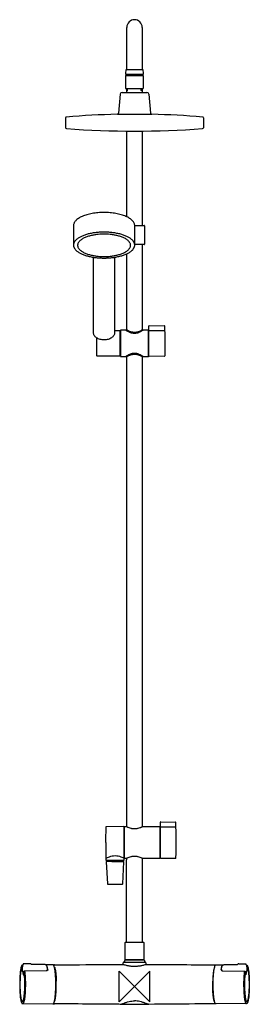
# Model space of a CAD drawing. Header units: millimetres. Extents: x -150 to 150, y -23 to 1262.
import ezdxf

# ---------------------------------------------------------------- set-up
doc = ezdxf.new("R2010")
doc.units = ezdxf.units.MM
doc.header["$MEASUREMENT"] = 0
doc.layers.add('ORIGIN', color=6, linetype='Continuous')
doc.layers.add('PLANNING', color=1, linetype='Continuous')

# ---------------------------------------------------------------- blocks, each defined once
blk = doc.blocks.new('731302-0011DB_f')
at = {"layer": 'ORIGIN'}
blk.add_lwpolyline([(20, 20), (-20, -20), (-20, 20), (20, -20), (20, 20)], dxfattribs=at)
at = {"layer": 'PLANNING'}
for p, q in [((-10, 1196.7), (-10, 1251.7)), ((10, 1251.7), (10, 1196.7)), ((-11.5, 1191.4), (-10.8, 1196.7)), ((-10.8, 1196.7), (10.8, 1196.7)), ((10.8, 1196.7), (11.5, 1191.4)), ((-11.6, 1188.9), (-11.6, 1171.9)), ((-11.6, 1188.9), (11.4, 1188.9)), ((-11.5, 1190.4), (-11.5, 1191.4)), ((11.5, 1190.4), (-11.5, 1190.4)), ((11.4, 1188.9), (11.4, 1171.9)), ((11.5, 1191.4), (11.5, 1190.4)), ((-11.6, 1171.9), (11.4, 1171.9)), ((-10, 1168.6), (-10, 1171.9)), ((-9, 1169.5), (-9, 1171.9)), ((8.8, 1169.5), (8.8, 1171.9)), ((10, 1171.9), (10, 1168.4)), ((-18.6, 1164.6), (-20.9, 1139.6)), ((-16.1, 1166.9), (16.2, 1166.9)), ((18.7, 1164.6), (21, 1139.6)), ((-89.9, 1133.7), (-89.9, 1120.6)), ((-22.4, 1138.3), (22.5, 1138.3)), ((90, 1133.7), (90, 1120.6)), ((-10, 1004.5), (-10, 1116.5)), ((10, 1116.5), (10, 993.3)), ((-79.7, 992.7), (-79.7, 967.6)), ((0.2, 993.3), (12.5, 993.3)), ((0.3, 967.6), (0.3, 992.7)), ((13, 992.8), (13, 968.8)), ((12.5, 968.3), (0.3, 968.3)), ((10, 968.3), (10, 856.8)), ((-53.5, 853.1), (-53.5, 951.7)), ((-26, 951.7), (-26, 853.1)), ((-10, 856.8), (-10, 956.3)), ((18.7, 823), (18.7, 861.9)), ((19.2, 862.4), (19.3, 862.4)), ((19.3, 862.5), (39.2, 862.3, 0)), ((19.3, 862.4), (19.3, 862.5)), ((-26, 856.2), (-19.3, 856.2)), ((-19, 855.9), (-19, 822.9)), ((-19, 855.4), (-18.3, 855.4)), ((-18.3, 856.4), (-18.3, 822.4)), ((-11.1, 856.4), (-18.3, 856.4)), ((-11, 856.8), (-10, 856.8)), ((-11, 856.4), (-11, 856.8)), ((10, 856.8), (11, 856.8)), ((11, 856.8), (11, 856.4)), ((18.3, 856.4), (11.1, 856.4)), ((18.3, 822.4), (18.3, 856.4)), ((18.3, 855.4), (18.7, 855.4)), ((19.2, 856.3), (19.3, 856.3)), ((19.3, 856.3), (39.4, 856.2)), ((-49, 823), (-49, 846.3)), ((-37.8, 822.7), (-48.7, 822.7)), ((-19.3, 822.7), (-37.8, 822.7)), ((-18.3, 823.4), (-19, 823.4)), ((-18.3, 822.4), (-11.1, 822.4)), ((-11, 822.1), (-11, 822.5)), ((11, 822.5), (11, 822.1)), ((11.1, 822.4), (18.3, 822.4)), ((18.7, 823.4), (18.3, 823.4)), ((19.3, 822.5), (19.2, 822.5)), ((39.4, 822.6), (19.3, 822.4)), ((19.3, 822.4), (19.3, 822.5)), ((-10, 822.1), (-11, 822.1)), ((-10, 208.7), (-10, 822.1)), ((11, 822.1), (10, 822.1)), ((10, 822.1), (10, 208.7)), ((-13.9, 208.8), (-36.8, 208.5)), ((-13.3, 172.8), (-13.3, 208.2)), ((-13.3, 208), (-13, 208)), ((-13, 208.5), (-12.7, 208.8)), ((-13, 167.6), (-13, 208.5)), ((-12.7, 208.8), (-10.1, 208.8)), ((10.1, 208.8), (32.7, 208.8)), ((32.7, 208.8), (33, 208.5)), ((33, 208.5), (33, 167.6)), ((33, 208), (33.9, 208)), ((33.9, 167.8), (33.9, 214.5)), ((34.4, 215), (34.5, 215)), ((34.4, 208.6), (34.5, 208.6)), ((34.5, 215), (53.4, 214.8, 0)), ((34.5, 215), (34.5, 215)), ((34.5, 208.6), (53.6, 208.5)), ((-36.8, 164.8), (-36.8, 167.2)), ((-13.8, 167.2), (-13.8, 164.8)), ((-13.3, 168), (-13.3, 172.7)), ((-13.3, 168), (-13, 168)), ((-12.7, 167.3), (-13, 167.6)), ((-10.3, 167.3), (-12.7, 167.3)), ((-10.3, 167.3), (-10.3, 167)), ((10.3, 167), (10.3, 167.3)), ((32.7, 167.3), (10.4, 167.3)), ((33, 167.6), (32.7, 167.3)), ((33, 168), (33.9, 168)), ((34.5, 167.3), (34.4, 167.3)), ((53.6, 167.4), (34.5, 167.3)), ((34.5, 167.3), (34.5, 167.3)), ((-36.8, 163), (-35.3, 134)), ((-14.1, 164.5), (-36.5, 164.5)), ((-29.6, 163.5), (-36.3, 163.5)), ((-35.9, 164.5), (-35.9, 164.5)), ((-35.9, 164.5), (-35.9, 164.5)), ((-35.9, 164.5), (-35.8, 164.5)), ((-35.6, 164.2), (-35.6, 163.5)), ((-15.3, 134), (-13.8, 163)), ((-15, 164.2), (-15, 163.5)), ((-10.3, 167), (-10.3, 165.6)), ((-10.3, 165.6), (-10.3, 165.6)), ((-10.3, 58.3), (-10.3, 165.6)), ((10.4, 165.6), (10.3, 167)), ((10.3, 58.3), (10.4, 165.6)), ((-34.4, 133.5), (-32.2, 133.5)), ((-18.3, 133.5), (-15.8, 133.5)), ((-12, 57.7), (-11.7, 58)), ((-12, 35.3), (-12, 57.7)), ((-11.7, 58), (11.7, 58)), ((-10, 58), (-10.3, 58.3)), ((-10.3, 58.3), (-10.3, 58.3)), ((10.1, 58), (10.3, 58.3)), ((11.7, 58), (12, 57.7)), ((12, 57.7), (12, 35.3)), ((-146, 27.9), (-146.5, 23)), ((-145.9, 28.2), (-146.1, 28.2)), ((-136.3, 29.8), (-144.8, 29.8)), ((-135, 29.4), (-135, 29.4)), ((-135, 29.4), (-135, 29.4)), ((-135, 29.4), (-135, 29.4)), ((-134.9, 29.3), (-135, 29.4)), ((-134.9, 29.3), (-134.9, 29.3)), ((-134.8, 29.3), (-134.8, 29.3)), ((-134.8, 29.2), (-134.8, 29.2)), ((-117.2, 28.7), (-134.3, 28.7)), ((-106.7, 28.5), (-115.6, 28.4)), ((-15.1, 29.1), (-15, 30.6)), ((-14.7, 31.5), (-14.6, 31.5)), ((-14.7, 31.4), (-14.7, 31.5)), ((-14.7, 31.5), (-14.7, 31.5)), ((-13.8, 31.8), (13.8, 31.8)), ((-12.8, 31.8), (-12.8, 34)), ((-12.6, 34.7), (-12.6, 34.7)), ((-12.6, 34.7), (-12.6, 34.7)), ((-11.7, 35), (-12, 35.3)), ((-11.8, 35), (11.9, 35)), ((11.7, 35), (-11.7, 35)), ((12, 35.3), (11.7, 35)), ((12.6, 34.7), (12.6, 34.7)), ((12.9, 34), (12.9, 31.8)), ((14.6, 31.5), (14.7, 31.5)), ((14.7, 31.5), (14.7, 31.4)), ((15, 30.6), (15.1, 29.1)), ((106.7, 28.5), (115.6, 28.4)), ((117.2, 28.7), (134.3, 28.7)), ((134.8, 29.3), (134.8, 29.3)), ((134.8, 29.2), (134.8, 29.2)), ((134.9, 29.3), (135, 29.4)), ((134.9, 29.3), (134.9, 29.3)), ((135, 29.4), (135, 29.4)), ((135, 29.4), (135, 29.4)), ((135, 29.4), (135, 29.4)), ((136.3, 29.8), (144.8, 29.8)), ((145.9, 28.2), (146.1, 28.2)), ((146, 27.9), (146.5, 23)), ((-146.5, 21.2), (-146.1, 19.6)), ((-145.9, 19.3), (-145.7, 18.3)), ((-145.6, 17.5), (-145.6, 17.5)), ((-145.6, 17.5), (-145.6, 17.5)), ((-145.6, 17.5), (-145.6, 17.5)), ((-145.6, 17.4), (-145.2, 15.8)), ((-144.5, 17.2), (-144.7, 15.7)), ((-144.3, 19.8), (-144.4, 18.3)), ((-144.4, 18.3), (-144.4, 18.3)), ((-115.4, 20.6), (-143.8, 20.3)), ((-113.5, 21.4), (-113.5, 22.3)), ((113.5, 21.4), (113.5, 22.3)), ((115.4, 20.6), (143.8, 20.3)), ((144.3, 19.8), (144.4, 18.3)), ((144.4, 18.3), (144.4, 18.3)), ((144.5, 17.2), (144.7, 15.7)), ((145.6, 17.4), (145.2, 15.8)), ((145.6, 17.5), (145.6, 17.5)), ((145.6, 17.5), (145.6, 17.5)), ((145.6, 17.5), (145.6, 17.5)), ((145.9, 19.3), (145.7, 18.3)), ((146.5, 21.2), (146.1, 19.6)), ((-146.2, -22.2), (-106.7, -22.5)), ((18.6, -23.1), (-18.6, -23.1)), ((146.2, -22.2), (106.7, -22.5))]:
    blk.add_line(p, q, dxfattribs=at)
for centre, radius, start, end in [((0, 1251.7), 10, 0, 180), ((-9.9, 1189.6), 0.8, 89.2962, 238.6043), ((9.7, 1189.6), 0.8, 301.3957, 90.7038), ((-4.7, 1164), 7, 128.2779, 155.7056), ((4.5, 1164), 7, 24.2944, 51.7221), ((-16.1, 1164.4), 2.5, 89.9515, 174.9679), ((16.2, 1164.4), 2.5, 5.0321, 90.0485), ((-88.9, 1133.7), 1, 94.9146, 179.9208), ((0, 99.6), 1038.9, 91.2354, 94.9148), ((-22.4, 1139.8), 1.5, 271.4818, 354.4078), ((22.5, 1139.8), 1.5, 185.5922, 268.5182), ((0, 99.6), 1038.9, 88.7642, 88.7646), ((0, 99.6), 1038.9, 85.0852, 88.7642), ((89, 1133.7), 1, 0.0791, 85.0854), ((-88.8, 1120.7), 1.07, 179.9206, 265.9151), ((0, 2365), 1248.6, 265.9151, 274.0849), ((88.9, 1120.7), 1.07, 274.0849, 0.0793), ((12.5, 992.8), 0.5, 360, 90), ((12.5, 968.8), 0.5, 270.0001, 359.9999), ((19.2, 861.9), 0.5, 90, 180), ((-19.3, 855.9), 0.25, 360, 89.94), ((19.2, 855.8), 0.5, 90, 179.5869), ((39.3, 855.7), 0.499, 1.3727, 89.5744), ((-48.7, 823), 0.3, 180, 269.9981), ((-19.3, 822.9), 0.25, 270, 0.06), ((19.2, 823), 0.5, 180, 270), ((39.3, 823.1), 0.501, 270.4999, 358.7981), ((429.5, 191.3), 467.2, 177.9481, 180.4094), ((-13.9, 208.2), 0.597, 4.4806, 90.5), ((34.4, 214.5), 0.5, 90, 180), ((34.4, 208.1), 0.5, 90, 179.6608), ((53.6, 208), 0.499, 1.4221, 89.6662), ((1358.1, 198), 1395.7, 180.4094, 181.2331), ((-37.1, 167.2), 0.3, 360, 76.7769), ((-13.5, 167.2), 0.3, 112.023, 180), ((-13.8, 168), 0.5, 291.9505, 0), ((34.4, 167.8), 0.5, 180, 270), ((53.6, 167.9), 0.5, 270.5, 358.7206), ((-36.5, 164.8), 0.3, 180, 266.2112), ((-36.3, 163), 0.5, 89.9931, 182.8621), ((-35.9, 164.2), 0.3, 0, 83.7852), ((-23.5, 8944.6), 8781.1, 269.95985, 270.05967), ((-14.7, 164.2), 0.3, 96.2148, 180), ((-14.3, 163), 0.5, 357.0851, 90.0597), ((-14.1, 164.8), 0.324, 269.998, 355.8019), ((-34.8, 134), 0.5, 182.8621, 269.9708), ((-24.3, 20743.9), 20610.4, 269.97082, 270.0166), ((-15.8, 134), 0.516, 270.0349, 355.443), ((-146.2, 27.7), 0.483, 60.1178, 89.7936), ((-149.2, 29.8), 3.87, 342.7453, 349.5146), ((-136.3, 26.8), 3, 80.0347, 90.0164), ((-136.2, 27.5), 2.25, 61.5396, 80.0347), ((-135.6, 28.6), 1.01, 54.8993, 61.5396), ((-135.9, 28.1), 1.59, 47.5982, 50.518), ((-135.9, 28.1), 1.58, 44.6493, 47.601), ((-135.9, 28.1), 1.58, 41.6465, 44.6494), ((-138.3, 26), 4.8, 34.0697, 41.6465), ((-13.8, 30.6), 1.2, 136.2781, 178.4991), ((-13.8, 30.6), 1.2, 90, 131.8291), ((-11.8, 34), 1, 136.1947, 179.9996), ((-11.8, 34), 1, 90, 135.6274), ((11.9, 34), 1, 44.346, 89.9938), ((11.9, 34), 1, 0, 43.8057), ((13.8, 30.6), 1.2, 48.1397, 90.0102), ((13.8, 30.6), 1.2, 1.5, 43.7229), ((138.3, 26), 4.8, 138.3535, 145.9303), ((135.9, 28.1), 1.58, 135.3506, 138.3535), ((135.9, 28.1), 1.59, 129.482, 132.4018), ((135.9, 28.1), 1.58, 132.399, 135.3507), ((135.6, 28.6), 1.01, 118.4604, 125.1007), ((136.2, 27.5), 2.25, 99.9653, 118.4604), ((136.3, 26.8), 3, 89.9836, 99.9653), ((149.2, 29.8), 3.87, 190.4854, 197.2547), ((146.2, 27.7), 0.483, 90.2064, 119.8822), ((-149.4, 14.7), 0.115, 176.0989, 193.793), ((-146.4, 25), 0.394, 74.2789, 89.8896), ((-145.7, 19.7), 0.5, 193.5952, 239.894), ((-145.1, 17.5), 0.501, 178.1468, 193.5709), ((-153.2, 16.5), 8.61, 351.9442, 354.6273), ((-144.4, 18.3), 0.0153, 125.7654, 172.0838), ((-115.2, 22.4), 1.73, 355.9821, 8.9996), ((-114.6, 21.5), 1.1, 349.6809, 355.7604), ((-114.4, 22.1), 1.16, 355.927, 8.4563), ((114.4, 22.1), 1.16, 171.5437, 184.073), ((115.2, 22.4), 1.73, 171.0004, 184.0179), ((114.6, 21.5), 1.1, 184.2396, 190.3191), ((144.4, 18.3), 0.0153, 7.9162, 54.2346), ((153.2, 16.5), 8.61, 185.3727, 188.0558), ((145.1, 17.5), 0.501, 346.4291, 1.8532), ((145.7, 19.7), 0.5, 300.106, 346.4048), ((146.4, 25), 0.394, 90.1104, 105.7211), ((149.4, 14.7), 0.115, 346.207, 3.9011)]:
    blk.add_arc(centre, radius, start, end, dxfattribs=at)
at = {"layer": 'PLANNING', "extrusion": (-0.000687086, -2.28324e-05, 1)}
blk.add_arc((39.2, 861.8, 0), 0.499, 1.6021, 89.5755, dxfattribs=at)
at = {"layer": 'PLANNING', "extrusion": (7.38447e-05, -1.54925e-06, 1)}
blk.add_arc((-751.1, 839.7, 0), 791.1, 358.7981, 1.6021, dxfattribs=at)
at = {"layer": 'PLANNING', "extrusion": (-0.001226, -3.89754e-05, 0.999999)}
blk.add_arc((53.4, 214.3, -0.1), 0.5, 1.6796, 89.4981, dxfattribs=at)
at = {"layer": 'PLANNING', "extrusion": (5.8325e-05, -1.30257e-06, 1)}
blk.add_arc((-845.1, 188, 0), 899.4, 358.7206, 1.6796, dxfattribs=at)
at = {"layer": 'PLANNING'}
for points, knots in [([(0.3, 992.7), (0.3, 993.3), (0.1, 994.4), (-0.5, 996.2), (-1.4, 997.9), (-2.7, 999.5), (-4.4, 1001), (-6.4, 1002.5), (-8.7, 1003.9), (-11.4, 1005.1), (-14.3, 1006.3), (-17.4, 1007.3), (-20.8, 1008.1), (-25.6, 1009.1), (-31.9, 1009.9), (-39.8, 1010.3), (-47.6, 1009.9), (-53.9, 1009.1), (-58.7, 1008.1), (-62.1, 1007.3), (-65.2, 1006.3), (-68.1, 1005.1), (-70.8, 1003.9), (-73.1, 1002.5), (-75.1, 1001), (-76.7, 999.5), (-78.1, 997.9), (-79, 996.2), (-79.6, 994.4), (-79.7, 993.3), (-79.7, 992.7)], [22.712078, 22.712078, 22.712078, 22.712078, 24.460051, 26.262223, 28.186962, 30.261684, 32.52155, 34.992079, 37.688965, 40.594275, 43.700614, 47.021888, 50.515429, 54.158999, 61.790172, 69.680168, 77.576416, 85.193773, 88.850603, 92.331667, 95.644025, 98.768562, 101.668791, 104.343037, 106.816331, 109.080718, 111.161342, 113.07779, 114.886975, 116.632575, 116.632575, 116.632575, 116.632575]), ([(-39.7, 843.9), (-40.6, 843.9), (-42.4, 844), (-45, 844.5), (-47.4, 845.4), (-49.5, 846.5), (-51.2, 847.9), (-52.5, 849.5), (-53.3, 851.2), (-53.5, 852.5), (-53.5, 853.1)], [116.860377, 116.860377, 116.860377, 116.860377, 119.567037, 122.207909, 124.736127, 127.116387, 129.309183, 131.34286, 133.248145, 135.076747, 135.076747, 135.076747, 135.076747]), ([(-26, 853.1), (-26, 852.5), (-26.2, 851.2), (-27, 849.5), (-28.3, 847.9), (-30, 846.5), (-32.1, 845.4), (-34.5, 844.5), (-37.1, 844), (-38.8, 843.9), (-39.7, 843.9)], [98.644015, 98.644015, 98.644015, 98.644015, 100.47408, 102.37705, 104.410875, 106.606736, 108.979404, 111.510615, 114.151409, 116.860377, 116.860377, 116.860377, 116.860377]), ([(11.1, 856.4), (10.9, 856.3), (9.8, 855.6), (8.3, 854.7), (6.6, 853.9), (5.1, 853.3), (3.8, 852.8), (2.1, 852.4), (0, 852.2), (-2.1, 852.4), (-3.8, 852.8), (-5.2, 853.3), (-6.6, 853.9), (-8.1, 854.6), (-9.6, 855.4), (-10.6, 856.1), (-11.1, 856.4)], [693.085171, 693.085171, 693.085171, 693.085171, 694.03795, 696.727573, 698.335227, 699.905493, 701.368265, 702.673965, 705.137384, 707.606396, 708.912881, 710.368749, 711.931241, 713.527722, 715.312536, 717.169654, 717.169654, 717.169654, 717.169654]), ([(10, 856.8), (9.8, 856.7), (8.9, 856.2), (7.2, 855.3), (5.3, 854.5), (3.6, 854), (2, 853.7), (0, 853.5), (-2, 853.7), (-3.5, 854), (-5.2, 854.5), (-6.9, 855.2), (-8.4, 855.9), (-9.3, 856.4), (-9.8, 856.6), (-10, 856.8)], [0, 0, 0, 0, 0.80355, 2.993682, 5.749768, 7.034938, 8.190444, 10.588969, 12.985137, 14.141272, 15.431276, 18.204901, 19.618893, 20.40608, 21.22852, 21.22852, 21.22852, 21.22852]), ([(-11.1, 822.4), (-10.9, 822.6), (-10.3, 822.9), (-9.3, 823.6), (-8.1, 824.3), (-6.6, 825), (-5.2, 825.6), (-3.8, 826.1), (-2.1, 826.5), (0, 826.7), (2.1, 826.5), (3.8, 826.1), (5.1, 825.6), (6.6, 825), (8.1, 824.3), (9.3, 823.6), (10.2, 823), (10.7, 822.7), (11, 822.5), (11.1, 822.4)], [620.650723, 620.650723, 620.650723, 620.650723, 621.606549, 622.508846, 624.291433, 625.889008, 627.455357, 628.912834, 630.219698, 632.69021, 635.155165, 636.458479, 637.91528, 639.4822, 641.084373, 642.874066, 643.783646, 644.280572, 644.735171, 644.735171, 644.735171, 644.735171]), ([(-10, 822.1), (-9.8, 822.2), (-8.9, 822.7), (-7.2, 823.6), (-5.2, 824.4), (-3.6, 824.8), (-2, 825.1), (0, 825.3), (2, 825.2), (3.5, 824.8), (5.2, 824.4), (7.2, 823.6), (8.9, 822.7), (9.8, 822.2), (10, 822.1)], [606.388971, 606.388971, 606.388971, 606.388971, 607.204218, 609.398071, 612.153567, 613.435014, 614.585873, 616.982452, 619.378601, 620.532213, 621.820493, 624.588869, 626.789012, 627.617551, 627.617551, 627.617551, 627.617551]), ([(-36.8, 208.5), (-36.9, 208.5), (-36.9, 208.5), (-37.1, 208.5), (-37.2, 208.5), (-37.3, 208.3), (-37.3, 208.2), (-37.3, 208.1), (-37.3, 208.1)], [60.0662647, 60.0662647, 60.0662647, 60.0662647, 60.1970024, 60.2970575, 60.4709759, 60.6455454, 60.7445262, 60.8741996, 60.8741996, 60.8741996, 60.8741996]), ([(-10.1, 208.8), (-9.3, 208.3), (-7.6, 207.6), (-5.4, 206.9), (-3.7, 206.5), (-2, 206.2), (0, 206.1), (2, 206.2), (3.6, 206.5), (5.3, 206.8), (7, 207.4), (8.5, 208), (9.3, 208.4), (9.8, 208.6), (10, 208.7), (10.1, 208.8)], [924.582124, 924.582124, 924.582124, 924.582124, 927.381046, 930.10314, 931.386072, 932.737423, 935.131456, 937.522615, 938.678114, 939.961861, 942.709581, 944.096773, 944.859544, 945.270286, 945.6367, 945.6367, 945.6367, 945.6367]), ([(-37.3, 167.9), (-37.3, 167.9), (-37.3, 167.8), (-37.3, 167.6), (-37.2, 167.5), (-37.1, 167.5), (-37.1, 167.5), (-37, 167.5)], [101.0083824, 101.0083824, 101.0083824, 101.0083824, 101.1945714, 101.3384186, 101.4656354, 101.533493, 101.6075283, 101.6075283, 101.6075283, 101.6075283]), ([(-37, 167.5), (-37, 167.5), (-37, 167.5), (-37, 167.5), (-37, 167.5), (-36.9, 167.5), (-36.9, 167.6), (-36.8, 167.6)], [101.6075283, 101.6075283, 101.6075283, 101.6075283, 101.6296492, 101.6296492, 101.8842148, 101.8842148, 102.1387785, 102.1387785, 102.1387785, 102.1387785]), ([(-36.8, 167.6), (-36.2, 167.9), (-34.7, 168.7), (-31.7, 169.9), (-30.5, 170.3), (-28, 170.8), (-26.7, 170.9), (-25.3, 170.9)], [102.138778, 102.138778, 102.138778, 102.138778, 102.638778, 102.638778, 102.888778, 102.888778, 103.138778, 103.138778, 103.138778, 103.138778]), ([(-25.3, 170.9), (-23.9, 170.9), (-22.6, 170.8), (-20.1, 170.3), (-18.9, 169.9), (-15.9, 168.7), (-14.4, 167.9), (-13.8, 167.6)], [103.138778, 103.138778, 103.138778, 103.138778, 103.388778, 103.388778, 103.638778, 103.638778, 104.138778, 104.138778, 104.138778, 104.138778]), ([(10.4, 167.3), (10.1, 167.4), (9.2, 167.8), (7.4, 168.6), (5.4, 169.3), (3.7, 169.7), (2.1, 169.9), (0, 170.1), (-2, 169.9), (-3.6, 169.7), (-5.4, 169.3), (-7.4, 168.6), (-9.2, 167.8), (-10.1, 167.4), (-10.3, 167.3)], [1032.333431, 1032.333431, 1032.333431, 1032.333431, 1033.145648, 1035.353551, 1038.169246, 1039.48533, 1040.667839, 1043.12004, 1045.579144, 1046.771248, 1048.100088, 1050.922957, 1053.136672, 1053.955931, 1053.955931, 1053.955931, 1053.955931]), ([(-146.2, 28.2), (-146.3, 28.2), (-146.5, 28.1), (-146.8, 28), (-147, 27.7), (-147.3, 27.4), (-147.5, 26.9), (-147.7, 26.3), (-148, 25.7), (-148.3, 24.6), (-148.6, 22.8), (-149, 20.5), (-149.3, 17.7), (-149.4, 15.8), (-149.5, 14.7)], [0, 0, 0, 0, 0.301876, 0.6213, 0.98033, 1.396556, 1.898725, 2.499457, 3.19777, 4.008311, 6.0063, 8.413625, 11.189184, 14.293156, 14.293156, 14.293156, 14.293156]), ([(-145.5, 28.7), (-145.6, 28.6), (-145.6, 28.6), (-145.7, 28.5), (-145.8, 28.4), (-145.9, 28.2), (-145.9, 28), (-146, 27.9)], [0, 0, 0, 0, 0.097274, 0.1924826, 0.3911374, 0.6149057, 0.9272192, 0.9272192, 0.9272192, 0.9272192]), ([(-144.8, 29.8), (-144.9, 29.8), (-144.9, 29.8), (-145.1, 29.7), (-145.2, 29.6), (-145.3, 29.4), (-145.4, 29.3), (-145.4, 29.2), (-145.4, 29.1)], [0, 0, 0, 0, 0.112067, 0.226241, 0.455227, 0.690618, 0.831906, 1.002227, 1.002227, 1.002227, 1.002227]), ([(-114.7, 27.6), (-114.7, 27.7), (-114.8, 27.8), (-115, 28.1), (-115.3, 28.3), (-115.5, 28.4), (-115.9, 28.5), (-116.3, 28.6), (-116.7, 28.7), (-117, 28.7), (-117.2, 28.7)], [0, 0, 0, 0, 0.286363, 0.57653, 0.875683, 1.195546, 1.552855, 1.957456, 2.411836, 2.889029, 2.889029, 2.889029, 2.889029]), ([(-113.5, 22.7), (-113.5, 22.9), (-113.6, 23.4), (-113.8, 24.4), (-114, 25.5), (-114.3, 26.6), (-114.6, 27.3), (-114.7, 27.6)], [0, 0, 0, 0, 0.821804, 1.586773, 2.956655, 4.12605, 5.090741, 5.090741, 5.090741, 5.090741]), ([(-103.1, -8.9), (-103, -6.8), (-102.8, -2.3), (-102.7, 4.3), (-102.8, 9.9), (-103.1, 14.2), (-103.3, 17.1), (-103.6, 19.7), (-103.9, 22.1), (-104.2, 24), (-104.6, 25.5), (-104.8, 26.4), (-105, 27), (-105.2, 27.4), (-105.5, 27.8), (-105.7, 28.1), (-105.9, 28.3), (-106.2, 28.4), (-106.4, 28.5), (-106.5, 28.5)], [0, 0, 0, 0, 6.418384, 13.241001, 19.973562, 23.142954, 26.108479, 28.757117, 31.116436, 33.140403, 34.809433, 35.485806, 36.076564, 36.579088, 37.009843, 37.373512, 37.691742, 37.984464, 38.262977, 38.262977, 38.262977, 38.262977]), ([(-104.5, 28.5), (-104.6, 28.5), (-104.7, 28.5), (-104.9, 28.5), (-105.1, 28.3), (-105.3, 28.1), (-105.5, 28), (-105.5, 27.9)], [0, 0, 0, 0, 0.136982, 0.276477, 0.562927, 0.872703, 1.226522, 1.226522, 1.226522, 1.226522]), ([(-104.5, 28.5), (-102.7, 28.5), (-98.8, 28.5), (-90.6, 28.5), (-62.6, 28.7), (-36.6, 29), (-15.1, 29.1)], [0, 0, 0, 0, 5.497616, 11.593649, 24.81956, 89.476174, 89.476174, 89.476174, 89.476174]), ([(15.1, 29.1), (17.9, 29.1), (24, 29), (45.5, 28.9), (72.5, 28.6), (96.3, 28.5), (104.5, 28.5)], [0, 0, 0, 0, 8.490264, 18.210933, 64.656615, 89.476174, 89.476174, 89.476174, 89.476174]), ([(103.1, -8.9), (103, -6.8), (102.8, -2.3), (102.7, 4.3), (102.8, 9.9), (103.1, 14.2), (103.3, 17.1), (103.6, 19.7), (103.9, 22.1), (104.2, 24), (104.6, 25.5), (104.8, 26.4), (105, 27), (105.2, 27.4), (105.5, 27.8), (105.7, 28.1), (105.9, 28.3), (106.2, 28.4), (106.4, 28.5), (106.5, 28.5)], [0, 0, 0, 0, 6.418384, 13.241001, 19.973562, 23.142954, 26.108479, 28.757117, 31.116436, 33.140403, 34.809433, 35.485806, 36.076564, 36.579088, 37.009843, 37.373512, 37.691742, 37.984464, 38.262977, 38.262977, 38.262977, 38.262977]), ([(104.5, 28.5), (104.6, 28.5), (104.7, 28.5), (104.9, 28.5), (105.1, 28.3), (105.3, 28.1), (105.5, 28), (105.5, 27.9)], [0, 0, 0, 0, 0.136982, 0.276477, 0.562927, 0.872703, 1.226522, 1.226522, 1.226522, 1.226522]), ([(113.5, 22.7), (113.5, 22.9), (113.6, 23.4), (113.8, 24.4), (114, 25.5), (114.3, 26.6), (114.6, 27.3), (114.7, 27.6)], [0, 0, 0, 0, 0.821804, 1.586773, 2.956655, 4.12605, 5.090741, 5.090741, 5.090741, 5.090741]), ([(114.7, 27.6), (114.7, 27.7), (114.8, 27.8), (115, 28.1), (115.3, 28.3), (115.5, 28.4), (115.9, 28.5), (116.3, 28.6), (116.7, 28.7), (117, 28.7), (117.2, 28.7)], [0, 0, 0, 0, 0.286363, 0.57653, 0.875683, 1.195546, 1.552855, 1.957456, 2.411836, 2.889029, 2.889029, 2.889029, 2.889029]), ([(144.8, 29.8), (144.9, 29.8), (144.9, 29.8), (145.1, 29.7), (145.2, 29.6), (145.3, 29.4), (145.4, 29.3), (145.4, 29.2), (145.4, 29.1)], [0, 0, 0, 0, 0.112067, 0.226241, 0.455227, 0.690618, 0.831906, 1.002227, 1.002227, 1.002227, 1.002227]), ([(145.5, 28.7), (145.6, 28.6), (145.6, 28.6), (145.7, 28.5), (145.8, 28.4), (145.9, 28.2), (146, 28), (146, 27.9)], [0, 0, 0, 0, 0.097274, 0.1924826, 0.3911374, 0.6149057, 0.9272192, 0.9272192, 0.9272192, 0.9272192]), ([(146.2, 28.2), (146.3, 28.2), (146.5, 28.1), (146.8, 28), (147, 27.7), (147.3, 27.4), (147.5, 26.9), (147.7, 26.3), (148, 25.7), (148.3, 24.6), (148.6, 22.8), (149, 20.5), (149.3, 17.7), (149.4, 15.8), (149.5, 14.7)], [0, 0, 0, 0, 0.301876, 0.6213, 0.98033, 1.396556, 1.898725, 2.499457, 3.19777, 4.008311, 6.0063, 8.413625, 11.189184, 14.293156, 14.293156, 14.293156, 14.293156]), ([(-149.5, 14.7), (-149.6, 12.6), (-149.8, 8.3), (-149.9, 1.7), (-149.8, -3.8), (-149.6, -8.1), (-149.3, -10.9), (-149.1, -13.6), (-148.8, -15.9), (-148.4, -17.8), (-148.1, -19.2), (-147.8, -20.1), (-147.6, -20.7), (-147.4, -21.1), (-147.2, -21.5), (-147, -21.8), (-146.7, -22), (-146.4, -22.1), (-146.3, -22.2), (-146.2, -22.2)], [0, 0, 0, 0, 6.353088, 13.106771, 19.752684, 22.875481, 25.80767, 28.422212, 30.748229, 32.750138, 34.389909, 35.050559, 35.633627, 36.130036, 36.555132, 36.91467, 37.227021, 37.514755, 37.789957, 37.789957, 37.789957, 37.789957]), ([(-149.2, 13.5), (-149.3, 11.7), (-149.5, 7.8), (-149.6, 2), (-149.5, -3.7), (-149.2, -8.2), (-148.9, -11.5), (-148.6, -13.5), (-148.3, -15.3), (-148, -16.6), (-147.8, -17.5), (-147.6, -18), (-147.4, -18.4), (-147.2, -18.8), (-147, -19.1), (-146.8, -19.3), (-146.6, -19.4), (-146.4, -19.4), (-146.4, -19.4)], [0, 0, 0, 0, 5.582574, 11.505579, 17.367652, 22.740305, 25.100546, 27.199723, 29.028209, 30.542016, 31.164063, 31.705114, 32.176541, 32.569031, 32.896589, 33.174391, 33.419694, 33.651207, 33.651207, 33.651207, 33.651207]), ([(-146.4, 25.4), (-146.5, 25.4), (-146.6, 25.4), (-146.9, 25.2), (-147.1, 25), (-147.3, 24.7), (-147.5, 24.3), (-147.7, 23.7), (-147.9, 23.1), (-148.1, 22.1), (-148.4, 20.6), (-148.7, 18.5), (-149, 16.1), (-149.1, 14.4), (-149.2, 13.5)], [0, 0, 0, 0, 0.25, 0.520917, 0.832071, 1.206033, 1.659649, 2.20806, 2.842327, 3.571858, 5.343292, 7.463777, 9.897039, 12.597341, 12.597341, 12.597341, 12.597341]), ([(-146.5, 23), (-146.6, 22.9), (-146.6, 22.8), (-146.6, 22.4), (-146.6, 22), (-146.6, 21.5), (-146.5, 21.3), (-146.5, 21.2)], [0, 0, 0, 0, 0.262069, 0.523958, 1.059114, 1.52504, 1.877859, 1.877859, 1.877859, 1.877859]), ([(-142.8, 14.7), (-142.7, 12.6), (-142.5, 8.3), (-142.4, 1.7), (-142.6, -3.8), (-142.8, -8.1), (-143, -10.9), (-143.3, -13.6), (-143.6, -15.9), (-143.9, -17.8), (-144.2, -19.2), (-144.5, -20.1), (-144.7, -20.7), (-144.9, -21.1), (-145.2, -21.5), (-145.4, -21.8), (-145.6, -22), (-145.9, -22.1), (-146.1, -22.2), (-146.2, -22.2)], [0, 0, 0, 0, 6.353088, 13.106771, 19.752684, 22.875481, 25.80767, 28.422212, 30.748229, 32.750138, 34.389909, 35.050559, 35.633627, 36.130036, 36.555132, 36.91467, 37.227021, 37.514755, 37.789957, 37.789957, 37.789957, 37.789957]), ([(-145.7, 18.3), (-145.7, 18.3), (-145.7, 18.2), (-145.6, 17.9), (-145.6, 17.7), (-145.6, 17.5), (-145.6, 17.5)], [0, 0, 0, 0, 0.0653328, 0.3558618, 0.6894776, 0.7798708, 0.7798708, 0.7798708, 0.7798708]), ([(-145.2, 15.8), (-145.2, 15.8), (-145.2, 15.7), (-145.1, 15.6), (-145.1, 15.5), (-144.9, 15.3), (-144.8, 15.3), (-144.7, 15.3)], [0, 0, 0, 0, 0.1202499, 0.2277861, 0.4247459, 0.6182659, 0.8091283, 0.8091283, 0.8091283, 0.8091283]), ([(-144.3, 17.6), (-144.3, 17.6), (-144.4, 17.5), (-144.4, 17.5), (-144.5, 17.4), (-144.5, 17.3), (-144.5, 17.3), (-144.5, 17.2)], [0, 0, 0, 0, 0.0469399, 0.0947184, 0.1906531, 0.2896894, 0.4150232, 0.4150232, 0.4150232, 0.4150232]), ([(-144.4, 18.3), (-144.3, 17.3), (-144.1, 15.4), (-143.8, 11.2), (-143.6, 5.5), (-143.6, -0.2), (-143.8, -4.7), (-143.9, -6.9), (-144, -8)], [0, 0, 0, 0, 2.807481, 5.911539, 12.668901, 19.657232, 23.046584, 26.260294, 26.260294, 26.260294, 26.260294]), ([(-143.8, 20.3), (-143.8, 20.3), (-143.9, 20.3), (-144, 20.3), (-144.1, 20.2), (-144.3, 20), (-144.3, 19.8), (-144.3, 19.8)], [0, 0, 0, 0, 0.0932769, 0.1872553, 0.3814034, 0.5916673, 0.8210036, 0.8210036, 0.8210036, 0.8210036]), ([(-143.4, 20.3), (-143.3, 19.5), (-143.1, 17.6), (-142.9, 15.8), (-142.8, 14.7)], [8.686936, 8.686936, 8.686936, 8.686936, 11.189184, 14.293156, 14.293156, 14.293156, 14.293156]), ([(-113.2, 22), (-113.2, 21.9), (-113.3, 21.7), (-113.4, 21.4), (-113.6, 21.2), (-114, 20.9), (-114.6, 20.6), (-115.2, 20.6), (-115.4, 20.6)], [0, 0, 0, 0, 0.286278, 0.594536, 0.929477, 1.288244, 2.059377, 2.884059, 2.884059, 2.884059, 2.884059]), ([(113.2, 22), (113.2, 21.9), (113.3, 21.7), (113.4, 21.4), (113.6, 21.2), (114, 20.9), (114.6, 20.6), (115.2, 20.6), (115.4, 20.6)], [0, 0, 0, 0, 0.286278, 0.594536, 0.929477, 1.288244, 2.059377, 2.884059, 2.884059, 2.884059, 2.884059]), ([(142.8, 14.7), (142.7, 12.6), (142.5, 8.3), (142.4, 1.7), (142.6, -3.8), (142.8, -8.1), (143, -10.9), (143.3, -13.6), (143.6, -15.9), (143.9, -17.8), (144.3, -19.2), (144.5, -20.1), (144.7, -20.7), (144.9, -21.1), (145.2, -21.5), (145.4, -21.8), (145.6, -22), (145.9, -22.1), (146.1, -22.2), (146.2, -22.2)], [0, 0, 0, 0, 6.353088, 13.106771, 19.752684, 22.875481, 25.80767, 28.422212, 30.748229, 32.750138, 34.389909, 35.050559, 35.633627, 36.130036, 36.555132, 36.91467, 37.227021, 37.514755, 37.789957, 37.789957, 37.789957, 37.789957]), ([(143.4, 20.3), (143.3, 19.5), (143.1, 17.6), (142.9, 15.8), (142.8, 14.7)], [8.686936, 8.686936, 8.686936, 8.686936, 11.189184, 14.293156, 14.293156, 14.293156, 14.293156]), ([(144.4, 18.3), (144.3, 17.3), (144.1, 15.4), (143.8, 11.2), (143.6, 5.5), (143.6, -0.2), (143.8, -4.7), (143.9, -6.9), (144, -8)], [0, 0, 0, 0, 2.807481, 5.911539, 12.668901, 19.657232, 23.046584, 26.260294, 26.260294, 26.260294, 26.260294]), ([(143.8, 20.3), (143.8, 20.3), (143.9, 20.3), (144, 20.3), (144.2, 20.2), (144.3, 20), (144.3, 19.8), (144.3, 19.8)], [0, 0, 0, 0, 0.0932769, 0.1872553, 0.3814034, 0.5916673, 0.8210036, 0.8210036, 0.8210036, 0.8210036]), ([(144.3, 17.6), (144.3, 17.6), (144.4, 17.5), (144.4, 17.5), (144.5, 17.4), (144.5, 17.3), (144.5, 17.3), (144.5, 17.2)], [0, 0, 0, 0, 0.0469399, 0.0947184, 0.1906531, 0.2896894, 0.4150232, 0.4150232, 0.4150232, 0.4150232]), ([(145.2, 15.8), (145.2, 15.8), (145.2, 15.7), (145.2, 15.6), (145.1, 15.5), (144.9, 15.3), (144.8, 15.3), (144.7, 15.3)], [0, 0, 0, 0, 0.1202499, 0.2277861, 0.4247459, 0.6182659, 0.8091283, 0.8091283, 0.8091283, 0.8091283]), ([(145.7, 18.3), (145.7, 18.3), (145.7, 18.2), (145.6, 17.9), (145.6, 17.7), (145.6, 17.5), (145.6, 17.5)], [0, 0, 0, 0, 0.0653328, 0.3558618, 0.6894776, 0.7798708, 0.7798708, 0.7798708, 0.7798708]), ([(149.5, 14.7), (149.6, 12.6), (149.8, 8.3), (149.9, 1.7), (149.8, -3.8), (149.6, -8.1), (149.3, -10.9), (149.1, -13.6), (148.8, -15.9), (148.4, -17.8), (148.1, -19.2), (147.8, -20.1), (147.6, -20.7), (147.4, -21.1), (147.2, -21.5), (147, -21.8), (146.7, -22), (146.4, -22.1), (146.3, -22.2), (146.2, -22.2)], [0, 0, 0, 0, 6.353088, 13.106771, 19.752684, 22.875481, 25.80767, 28.422212, 30.748229, 32.750138, 34.389909, 35.050559, 35.633627, 36.130036, 36.555132, 36.91467, 37.227021, 37.514755, 37.789957, 37.789957, 37.789957, 37.789957]), ([(146.4, 25.4), (146.5, 25.4), (146.6, 25.4), (146.9, 25.2), (147.1, 25), (147.3, 24.7), (147.5, 24.3), (147.7, 23.7), (147.9, 23.1), (148.1, 22.1), (148.4, 20.6), (148.7, 18.5), (149, 16.1), (149.1, 14.4), (149.2, 13.5)], [0, 0, 0, 0, 0.25, 0.520917, 0.832071, 1.206033, 1.659649, 2.20806, 2.842327, 3.571858, 5.343292, 7.463777, 9.897039, 12.597341, 12.597341, 12.597341, 12.597341]), ([(149.2, 13.5), (149.3, 11.7), (149.5, 7.8), (149.6, 2), (149.5, -3.7), (149.2, -8.2), (148.9, -11.5), (148.6, -13.5), (148.3, -15.3), (148, -16.6), (147.8, -17.5), (147.6, -18), (147.4, -18.4), (147.2, -18.8), (147, -19.1), (146.8, -19.3), (146.6, -19.4), (146.4, -19.4), (146.4, -19.4)], [0, 0, 0, 0, 5.582574, 11.505579, 17.367652, 22.740305, 25.100546, 27.199723, 29.028209, 30.542016, 31.164063, 31.705114, 32.176541, 32.569031, 32.896589, 33.174391, 33.419694, 33.651207, 33.651207, 33.651207, 33.651207]), ([(146.5, 23), (146.6, 22.9), (146.6, 22.8), (146.6, 22.4), (146.6, 22), (146.6, 21.5), (146.5, 21.3), (146.5, 21.2)], [0, 0, 0, 0, 0.262069, 0.523958, 1.059114, 1.52504, 1.877859, 1.877859, 1.877859, 1.877859]), ([(-144, -8), (-144.1, -8.7), (-144.2, -10.2), (-144.4, -12.3), (-144.6, -14.2), (-144.9, -15.8), (-145.2, -17.2), (-145.5, -18.2), (-145.7, -18.9), (-145.9, -19.2), (-146, -19.5), (-146.1, -19.6), (-146.2, -19.6), (-146.2, -19.6), (-146.2, -19.7)], [0, 0, 0, 0, 2.291575, 4.404114, 6.30917, 7.991055, 9.437201, 10.598374, 11.076085, 11.474754, 11.793113, 11.916537, 11.966588, 12.002803, 12.002803, 12.002803, 12.002803]), ([(-106.5, -22.5), (-106.4, -22.5), (-106.2, -22.4), (-105.9, -22.3), (-105.6, -22), (-105.4, -21.7), (-105.1, -21.2), (-104.9, -20.6), (-104.7, -20), (-104.4, -18.8), (-104, -17.1), (-103.7, -14.7), (-103.4, -11.9), (-103.2, -9.9), (-103.1, -8.9)], [0, 0, 0, 0, 0.309491, 0.634512, 0.992136, 1.414442, 1.923017, 2.526675, 3.241252, 4.05538, 6.069381, 8.506069, 11.329259, 14.460219, 14.460219, 14.460219, 14.460219]), ([(106.5, -22.5), (106.4, -22.5), (106.2, -22.4), (105.9, -22.3), (105.6, -22), (105.4, -21.7), (105.1, -21.2), (104.9, -20.6), (104.7, -20), (104.4, -18.8), (104, -17.1), (103.7, -14.7), (103.4, -11.9), (103.2, -9.9), (103.1, -8.9)], [0, 0, 0, 0, 0.309491, 0.634512, 0.992136, 1.414442, 1.923017, 2.526675, 3.241252, 4.05538, 6.069381, 8.506069, 11.329259, 14.460219, 14.460219, 14.460219, 14.460219]), ([(144, -8), (144.1, -8.7), (144.2, -10.2), (144.4, -12.3), (144.6, -14.2), (144.9, -15.8), (145.2, -17.2), (145.5, -18.2), (145.7, -18.9), (145.9, -19.2), (146, -19.5), (146.1, -19.6), (146.2, -19.6), (146.2, -19.6), (146.2, -19.7)], [0, 0, 0, 0, 2.291575, 4.404114, 6.30917, 7.991055, 9.437201, 10.598374, 11.076085, 11.474754, 11.793113, 11.916537, 11.966588, 12.002803, 12.002803, 12.002803, 12.002803]), ([(-105.5, -21.9), (-105.5, -21.9), (-105.4, -22), (-105.3, -22.2), (-105.1, -22.3), (-104.8, -22.5), (-104.6, -22.5), (-104.5, -22.5)], [0, 0, 0, 0, 0.182035, 0.354982, 0.665247, 0.951626, 1.225788, 1.225788, 1.225788, 1.225788]), ([(-18.6, -23.1), (-21.2, -23), (-26.6, -23), (-46.7, -22.9), (-72.8, -22.6), (-96, -22.5), (-104.5, -22.5)], [0, 0, 0, 0, 7.814176, 16.340124, 60.420456, 85.979147, 85.979147, 85.979147, 85.979147]), ([(-18.6, -23.1), (-18.5, -23.1), (-18.2, -23), (-17.8, -23), (-17.4, -22.9), (-16.7, -22.7), (-16, -22.4), (-14.8, -22), (-13.7, -21.6), (-12.2, -21), (-10.2, -20.3), (-7.2, -19.4), (-3.6, -18.8), (-1.2, -18.6), (0, -18.6)], [0, 0, 0, 0, 0.313883, 0.693933, 1.153612, 1.705976, 2.836824, 3.546949, 5.401812, 6.335831, 8.21344, 11.997815, 15.686282, 19.190303, 19.190303, 19.190303, 19.190303]), ([(18.6, -23.1), (18.5, -23.1), (18.2, -23), (17.8, -23), (17.4, -22.9), (16.7, -22.7), (16, -22.4), (14.8, -22), (13.7, -21.6), (12.2, -21), (10.2, -20.3), (7.2, -19.4), (3.6, -18.8), (1.2, -18.6), (0, -18.6)], [0, 0, 0, 0, 0.313883, 0.693933, 1.153612, 1.705976, 2.836824, 3.546949, 5.401812, 6.335831, 8.21344, 11.997815, 15.686282, 19.190303, 19.190303, 19.190303, 19.190303]), ([(104.5, -22.5), (102.6, -22.5), (98.4, -22.5), (89.9, -22.5), (63.2, -22.7), (38.7, -23), (18.6, -23.1)], [0, 0, 0, 0, 5.840329, 12.455522, 25.558691, 85.97914, 85.97914, 85.97914, 85.97914]), ([(105.5, -21.9), (105.5, -21.9), (105.4, -22), (105.3, -22.2), (105.1, -22.3), (104.8, -22.5), (104.6, -22.5), (104.5, -22.5)], [0, 0, 0, 0, 0.182035, 0.354982, 0.665247, 0.951626, 1.225788, 1.225788, 1.225788, 1.225788])]:
    blk.add_open_spline(points, degree=3, knots=knots, dxfattribs=at)
for points, weights, degree in [([(-39.7, 984.5), (-79.7, 984.5), (-79.7, 967.6)], [1, 0.707106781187, 1], 2), ([(-39.7, 981.9), (-108.9, 981.9), (-108.9, 952.7), (-39.7, 952.7)], [1, 0.333333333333, 0.333333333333, 1], 3), ([(0.3, 967.6), (0.3, 984.5), (-39.7, 984.5)], [1, 0.707106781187, 1], 2), ([(-39.7, 952.7), (29.4, 952.7), (29.4, 981.9), (-39.7, 981.9)], [1, 0.333333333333, 0.333333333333, 1], 3), ([(-79.7, 967.6), (-79.7, 950.7), (-39.7, 950.7)], [1, 0.707106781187, 1], 2), ([(-39.7, 950.7), (0.3, 950.7), (0.3, 967.6)], [1, 0.707106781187, 1], 2), ([(-113.2, 22.3), (-113.6, 24.5), (-114, 26.1), (-114.4, 27.1)], [1, 0.986407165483, 0.986407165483, 1], 3), ([(-15.1, 29.1), (-0.4, 24.6), (15.1, 29.1)], [4.6749, 5.516074, 4.6749], 2), ([(113.2, 22.3), (113.6, 24.5), (114, 26.1), (114.4, 27.1)], [1, 0.986407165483, 0.986407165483, 1], 3), ([(-104.6, 25.6), (-102.5, 23), (-102.2, 7.3)], [0.894611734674, 0.776010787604, 1], 2), ([(104.6, 25.6), (102.5, 23), (102.2, 7.3)], [0.894611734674, 0.776010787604, 1], 2), ([(-102.8, -11.7), (-101.9, -3.3), (-102.2, 7.3)], [1, 0.903989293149, 1], 2), ([(102.8, -11.7), (101.9, -3.3), (102.2, 7.3)], [1, 0.903989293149, 1], 2), ([(-104.6, -19.6), (-103.5, -18.2), (-102.8, -11.7)], [0.969542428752, 0.922970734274, 1], 2), ([(104.6, -19.6), (103.5, -18.2), (102.8, -11.7)], [0.969542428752, 0.922970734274, 1], 2), ([(-146.6, -19.3), (-146.5, -19.5), (-146.3, -19.6), (-146.2, -19.6)], [0.513820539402, 0.518414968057, 0.524154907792, 0.531040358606], 3), ([(146.6, -19.3), (146.5, -19.5), (146.3, -19.6), (146.2, -19.6)], [0.513820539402, 0.518414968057, 0.524154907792, 0.531040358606], 3)]:
    blk.add_rational_spline(points, weights, degree=degree, dxfattribs=at)
for points in [[(-13.8, 167.6), (-13.7, 167.5), (-13.6, 167.5), (-13.6, 167.5)], [(-114.4, 27.1), (-114.4, 27.1), (-114.5, 27.2), (-114.5, 27.2)], [(114.4, 27.1), (114.4, 27.1), (114.5, 27.2), (114.5, 27.2)]]:
    blk.add_open_spline(points, degree=3, dxfattribs=at)

msp = doc.modelspace()

# ---------------------------------------------------------------- block references
msp.add_blockref('731302-0011DB_f', (0, 0))

doc.saveas('drawing.dxf')
